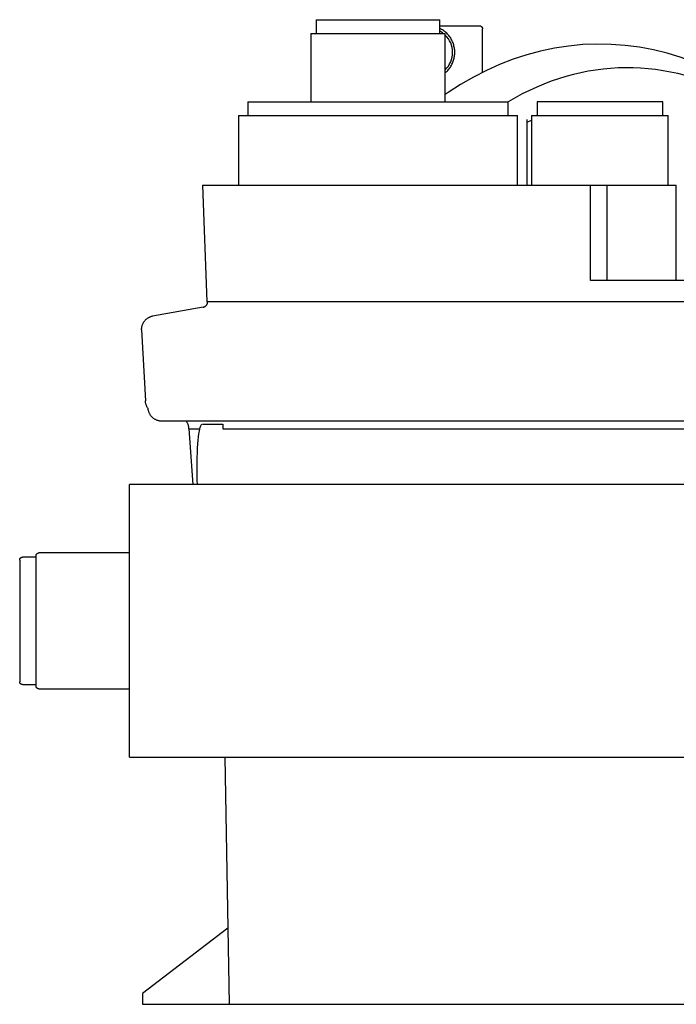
# Model space of a CAD drawing. Header units: millimetres. Extents: x -344 to 344, y 0 to 495.
# Tile 1 of 2: x -344 to -104, y 0 to 359. Entities that reach past the tile are written whole.
import ezdxf

# ---------------------------------------------------------------- set-up
doc = ezdxf.new("R2010")
doc.units = ezdxf.units.MM
for name, color, linetype, true_color in [('Material 1', 5, 'Continuous', 0x0000ff), ('Material 2', 251, 'Continuous', 0x505050), ('Material 3', 7, 'Continuous', 0xe6e6e6)]:
    doc.layers.add(name, color=color, linetype=linetype, true_color=true_color)

msp = doc.modelspace()

# ---------------------------------------------------------------- linework, layer by layer
at = {"layer": 'Material 1', "flags": 128}
msp.add_lwpolyline([(-78.59, 333.99), (-83.14, 336.79), (-87.83, 339.37), (-92.6, 341.7), (-97.47, 343.76), (-102.41, 345.56), (-107.42, 347.08), (-112.49, 348.33), (-117.6, 349.29), (-122.75, 349.96), (-127.92, 350.34), (-133.1, 350.43), (-138.28, 350.22), (-143.44, 349.73), (-148.58, 348.94), (-153.68, 347.87), (-158.72, 346.52), (-163.71, 344.89), (-168.62, 342.98), (-173.45, 340.82), (-178.19, 338.39), (-182.84, 335.71), (-187.38, 332.79), (-188.46, 332.01)], dxfattribs=at)
at = {"layer": 'Material 1'}
msp.add_ellipse((-121.99, 183.62), major_axis=(0, 158.18), ratio=0.708552, start_param=5.895655, end_param=6.682083, dxfattribs=at)
at = {"layer": 'Material 2'}
for p, q in [((-180.85, 356.95), (-190.46, 356.95)), ((-175.44, 356.95), (-180.85, 356.95)), ((-174.85, 340.09), (-174.85, 355.95))]:
    msp.add_line(p, q, dxfattribs=at)
at = {"layer": 'Material 2', "flags": 128}
for points in [[(-184.97, 347.41), (-184.98, 347.8), (-185, 348.19), (-185.04, 348.57), (-185.1, 348.96), (-185.17, 349.34), (-185.25, 349.72), (-185.35, 350.1), (-185.47, 350.47), (-185.6, 350.84), (-185.74, 351.2), (-185.9, 351.55), (-186.07, 351.9), (-186.26, 352.24), (-186.46, 352.58), (-186.67, 352.9), (-186.9, 353.22), (-187.14, 353.53), (-187.39, 353.83), (-187.65, 354.11), (-187.92, 354.39), (-188.21, 354.65), (-188.5, 354.91), (-188.81, 355.15), (-189.12, 355.38), (-189.44, 355.6), (-189.77, 355.8), (-190.11, 355.99), (-190.46, 356.17)], [(-175.43, 356.95), (-175.39, 356.92), (-175.35, 356.9), (-175.31, 356.87), (-175.28, 356.84), (-175.24, 356.81), (-175.21, 356.78), (-175.18, 356.75), (-175.14, 356.72), (-175.11, 356.68), (-175.09, 356.64), (-175.06, 356.61), (-175.03, 356.57), (-175.01, 356.53), (-174.99, 356.49), (-174.97, 356.45), (-174.95, 356.41), (-174.93, 356.36), (-174.91, 356.32), (-174.9, 356.28), (-174.89, 356.23), (-174.88, 356.19), (-174.87, 356.14), (-174.86, 356.09), (-174.86, 356.05), (-174.85, 356), (-174.85, 355.96), (-174.85, 355.95)], [(-188.46, 339.94), (-188.36, 340.03), (-188.07, 340.28), (-187.8, 340.56), (-187.53, 340.84), (-187.27, 341.13), (-187.02, 341.43), (-186.79, 341.74), (-186.57, 342.06), (-186.36, 342.39), (-186.17, 342.73), (-185.99, 343.08), (-185.82, 343.43), (-185.67, 343.79), (-185.53, 344.15), (-185.41, 344.52), (-185.3, 344.89), (-185.21, 345.27), (-185.13, 345.65), (-185.07, 346.04), (-185.02, 346.42), (-184.99, 346.81), (-184.98, 347.2), (-184.97, 347.41)]]:
    msp.add_lwpolyline(points, dxfattribs=at)
at = {"layer": 'Material 2'}
for start_param, end_param in [(5.624388, 5.803332), (4.712389, 5.521548), (3.903509, 4.712389)]:
    msp.add_ellipse((-194.49, 347.41), major_axis=(0, 8.74), ratio=0.999398, start_param=start_param, end_param=end_param, dxfattribs=at)
at = {"layer": 'Material 3'}
for p, q in [((-235.48, 359.33), (-235.48, 354.33)), ((-190.46, 354.33), (-190.46, 359.33)), ((-235.48, 359.33), (-190.46, 359.33)), ((-237.48, 354.33), (-237.48, 329.4)), ((-237.48, 354.33), (-188.46, 354.33)), ((-188.46, 329.4), (-188.46, 354.33)), ((-260.42, 329.4), (-260.42, 324.4)), ((-260.42, 329.4), (-165.52, 329.4)), ((-192.07, 329.42), (-192.1, 329.4)), ((-165.52, 324.4), (-165.52, 329.4)), ((-154.9, 329.33), (-154.9, 324.33)), ((-109.1, 329.33), (-154.9, 329.33)), ((-109.1, 324.33), (-109.1, 329.33)), ((-263.86, 324.4), (-263.86, 298.93)), ((-263.86, 324.4), (-162.08, 324.4)), ((-162.08, 298.93), (-162.08, 324.4)), ((-156.93, 324.33), (-156.93, 298.93)), ((-156.93, 324.33), (-107.07, 324.33)), ((-111.93, 324.33), (-111.83, 324.31)), ((-107.07, 298.93), (-107.07, 324.33)), ((-158.59, 298.93), (-158.59, 322.94)), ((-158.59, 321.99), (-156.93, 322.66)), ((-276.98, 298.93), (-275.47, 256.38)), ((-276.98, 298.93), (-104.15, 298.93)), ((-135.45, 264.11), (-135.45, 298.93)), ((-129.5, 298.93), (-129.5, 264.11)), ((-104.15, 264.11), (-104.15, 298.93)), ((133.73, 264.11), (-135.45, 264.11)), ((275.31, 256.18), (-275.47, 256.38)), ((-276.79, 254.42), (-295.19, 251.18)), ((-299.22, 246.2), (-297.85, 220.19)), ((291.99, 212.8), (-291.83, 212.8)), ((-281.96, 210.02), (-280.55, 189.73)), ((-281.96, 210.02), (-277.96, 210.02)), ((-276.87, 211.75), (-269.81, 211.75)), ((-269.81, 211.75), (-269.64, 211.75)), ((-269.64, 210.02), (-269.46, 210.02)), ((-269.46, 210.02), (269.91, 210.02)), ((303.7, 189.73), (-303.7, 189.73)), ((-303.7, 90.14), (-303.7, 189.73)), ((-343.7, 162.12), (-343.7, 117.73)), ((-337.7, 163.17), (-342.72, 163.17)), ((-337.7, 115.92), (-337.7, 163.95)), ((-303.7, 164.73), (-336.69, 164.73)), ((-342.72, 116.7), (-337.7, 116.7)), ((-336.69, 115.14), (-303.7, 115.14)), ((-303.7, 90.14), (256.29, 90.14)), ((-268.87, 90.14), (-267.29, 0)), ((-267.78, 27.75), (-298.91, 4)), ((-298.91, 4), (-298.91, 0)), ((-298.91, 0), (-262.75, 0)), ((-262.75, 0), (298.91, 0))]:
    msp.add_line(p, q, dxfattribs=at)
at = {"layer": 'Material 3', "flags": 128}
for points in [[(-276.79, 254.42), (-276.71, 254.44), (-276.63, 254.45), (-276.55, 254.48), (-276.48, 254.5), (-276.4, 254.53), (-276.33, 254.56), (-276.26, 254.59), (-276.19, 254.63), (-276.12, 254.67), (-276.05, 254.71), (-275.98, 254.75), (-275.92, 254.8), (-275.86, 254.85), (-275.8, 254.9), (-275.74, 254.96), (-275.68, 255.02), (-275.63, 255.07), (-275.58, 255.14), (-275.53, 255.2), (-275.48, 255.26), (-275.44, 255.33), (-275.4, 255.4), (-275.36, 255.47), (-275.32, 255.54), (-275.29, 255.61), (-275.26, 255.69), (-275.24, 255.76), (-275.21, 255.84), (-275.19, 255.92), (-275.18, 255.99), (-275.16, 256.07), (-275.15, 256.15), (-275.14, 256.23), (-275.14, 256.31), (-275.14, 256.38)], [(-299.22, 246.2), (-299.22, 246.4), (-299.21, 246.59), (-299.2, 246.79), (-299.17, 246.99), (-299.14, 247.18), (-299.1, 247.38), (-299.06, 247.57), (-299, 247.76), (-298.94, 247.95), (-298.87, 248.13), (-298.8, 248.31), (-298.71, 248.49), (-298.62, 248.67), (-298.52, 248.84), (-298.42, 249.01), (-298.31, 249.17), (-298.19, 249.33), (-298.07, 249.49), (-297.94, 249.64), (-297.8, 249.78), (-297.66, 249.92), (-297.51, 250.05), (-297.36, 250.18), (-297.21, 250.3), (-297.04, 250.41), (-296.88, 250.52), (-296.71, 250.62), (-296.53, 250.71), (-296.36, 250.8), (-296.17, 250.88), (-295.99, 250.95), (-295.8, 251.02), (-295.61, 251.08), (-295.42, 251.13), (-295.23, 251.17), (-295.19, 251.18)], [(-296.83, 217.38), (-296.95, 217.55), (-297.07, 217.73), (-297.18, 217.91), (-297.28, 218.1), (-297.37, 218.29), (-297.46, 218.49), (-297.53, 218.68), (-297.6, 218.88), (-297.67, 219.09), (-297.72, 219.29), (-297.76, 219.5), (-297.8, 219.71), (-297.83, 219.92), (-297.85, 220.13), (-297.85, 220.19)], [(-291.83, 212.8), (-292.03, 212.8), (-292.23, 212.82), (-292.43, 212.84), (-292.63, 212.86), (-292.82, 212.9), (-293.02, 212.94), (-293.21, 213), (-293.41, 213.06), (-293.6, 213.12), (-293.78, 213.2), (-293.97, 213.28), (-294.15, 213.37), (-294.32, 213.46), (-294.5, 213.57), (-294.66, 213.68), (-294.83, 213.79), (-294.99, 213.92), (-295.14, 214.05), (-295.29, 214.18), (-295.43, 214.32), (-295.57, 214.47), (-295.7, 214.62), (-295.82, 214.78), (-295.94, 214.94), (-296.05, 215.11), (-296.16, 215.28), (-296.26, 215.46), (-296.35, 215.64), (-296.43, 215.82), (-296.51, 216), (-296.58, 216.19), (-296.64, 216.38), (-296.69, 216.58), (-296.74, 216.77), (-296.78, 216.97), (-296.81, 217.17), (-296.83, 217.37), (-296.83, 217.38)], [(-281.96, 210.02), (-281.97, 210.21), (-281.98, 210.4), (-282, 210.59), (-282.03, 210.78), (-282.07, 210.96), (-282.12, 211.15), (-282.17, 211.33), (-282.23, 211.51), (-282.29, 211.69), (-282.37, 211.87), (-282.45, 212.04), (-282.54, 212.21), (-282.63, 212.37), (-282.73, 212.53), (-282.84, 212.69), (-282.92, 212.8)], [(-343.7, 162.18), (-343.7, 162.22), (-343.7, 162.26), (-343.69, 162.3), (-343.69, 162.34), (-343.68, 162.38), (-343.67, 162.42), (-343.66, 162.46), (-343.65, 162.49), (-343.64, 162.53), (-343.62, 162.57), (-343.61, 162.6), (-343.59, 162.64), (-343.57, 162.67), (-343.55, 162.71), (-343.53, 162.74), (-343.51, 162.77), (-343.48, 162.8), (-343.46, 162.83), (-343.43, 162.86), (-343.4, 162.89), (-343.37, 162.92), (-343.34, 162.94), (-343.31, 162.97), (-343.28, 162.99), (-343.25, 163.01), (-343.21, 163.03), (-343.18, 163.05), (-343.15, 163.07), (-343.11, 163.09), (-343.07, 163.1), (-343.04, 163.11), (-343, 163.13), (-342.96, 163.14), (-342.92, 163.15), (-342.88, 163.15), (-342.84, 163.16), (-342.81, 163.16), (-342.77, 163.17), (-342.73, 163.17), (-342.72, 163.17)], [(-343.7, 162.12), (-343.7, 162.14), (-343.7, 162.18), (-343.7, 162.18)], [(-337.7, 163.95), (-337.69, 163.99), (-337.68, 164.03), (-337.66, 164.07), (-337.64, 164.11), (-337.63, 164.15), (-337.61, 164.18), (-337.59, 164.22), (-337.56, 164.25), (-337.54, 164.29), (-337.51, 164.32), (-337.49, 164.36), (-337.46, 164.39), (-337.43, 164.42), (-337.4, 164.45), (-337.37, 164.47), (-337.34, 164.5), (-337.3, 164.53), (-337.27, 164.55), (-337.23, 164.57), (-337.2, 164.59), (-337.16, 164.61), (-337.12, 164.63), (-337.09, 164.65), (-337.05, 164.66), (-337.01, 164.68), (-336.97, 164.69), (-336.93, 164.7), (-336.88, 164.71), (-336.84, 164.71), (-336.8, 164.72), (-336.76, 164.72), (-336.72, 164.73), (-336.69, 164.73)], [(-343.7, 117.68), (-343.7, 117.7), (-343.7, 117.73)], [(-342.72, 116.7), (-342.76, 116.7), (-342.8, 116.7), (-342.83, 116.71), (-342.87, 116.71), (-342.91, 116.72), (-342.95, 116.73), (-342.99, 116.74), (-343.03, 116.75), (-343.06, 116.76), (-343.1, 116.78), (-343.14, 116.79), (-343.17, 116.81), (-343.21, 116.83), (-343.24, 116.85), (-343.27, 116.87), (-343.3, 116.89), (-343.34, 116.92), (-343.37, 116.94), (-343.39, 116.97), (-343.42, 117), (-343.45, 117.03), (-343.47, 117.06), (-343.5, 117.09), (-343.52, 117.12), (-343.54, 117.15), (-343.56, 117.18), (-343.58, 117.22), (-343.6, 117.25), (-343.62, 117.29), (-343.63, 117.33), (-343.65, 117.36), (-343.66, 117.4), (-343.67, 117.44), (-343.68, 117.48), (-343.69, 117.52), (-343.69, 117.55), (-343.7, 117.59), (-343.7, 117.63), (-343.7, 117.67), (-343.7, 117.68)], [(-336.69, 115.14), (-336.73, 115.14), (-336.77, 115.14), (-336.81, 115.15), (-336.86, 115.15), (-336.9, 115.16), (-336.94, 115.17), (-336.98, 115.18), (-337.02, 115.19), (-337.06, 115.21), (-337.1, 115.22), (-337.13, 115.24), (-337.17, 115.26), (-337.21, 115.28), (-337.24, 115.3), (-337.28, 115.32), (-337.31, 115.35), (-337.35, 115.37), (-337.38, 115.4), (-337.41, 115.43), (-337.44, 115.46), (-337.47, 115.49), (-337.5, 115.52), (-337.52, 115.55), (-337.55, 115.59), (-337.57, 115.62), (-337.59, 115.66), (-337.61, 115.69), (-337.63, 115.73), (-337.65, 115.77), (-337.66, 115.81), (-337.68, 115.85), (-337.69, 115.89), (-337.7, 115.92)]]:
    msp.add_lwpolyline(points, dxfattribs=at)
at = {"layer": 'Material 3'}
msp.add_ellipse((-194.49, 347.41), major_axis=(0, 8.74), ratio=0.999398, start_param=0.644894, end_param=0.654498, dxfattribs=at)
for points, knots in [([(-278.88, 189.76), (-278.96, 193.4), (-279.01, 202.44), (-278.51, 208.07), (-277.96, 210.02)], [-0.4481479, -0.4481479, -0.4481479, -0.4481479, -0.2857143, 0, 0, 0, 0]), ([(-277.96, 210.02), (-277.83, 210.64), (-277.6, 211.32), (-277.31, 211.62), (-277.2, 211.69)], [-1, -1, -1, -1, -0.5, -0.25, -0.25, -0.25, -0.25])]:
    msp.add_open_spline(points, degree=3, knots=knots, dxfattribs=at)
for points in [[(-276.96, 211.75), (-276.93, 211.75), (-276.9, 211.75), (-276.87, 211.75)], [(-269.64, 211.75), (-269.64, 211.67), (-269.64, 211.51), (-269.64, 211.33), (-269.64, 211.23)], [(-269.64, 211.23), (-269.64, 211.12), (-269.64, 210.81), (-269.64, 210.31), (-269.64, 210.02)]]:
    msp.add_open_spline(points, degree=3, dxfattribs=at)

doc.saveas('drawing.dxf')
